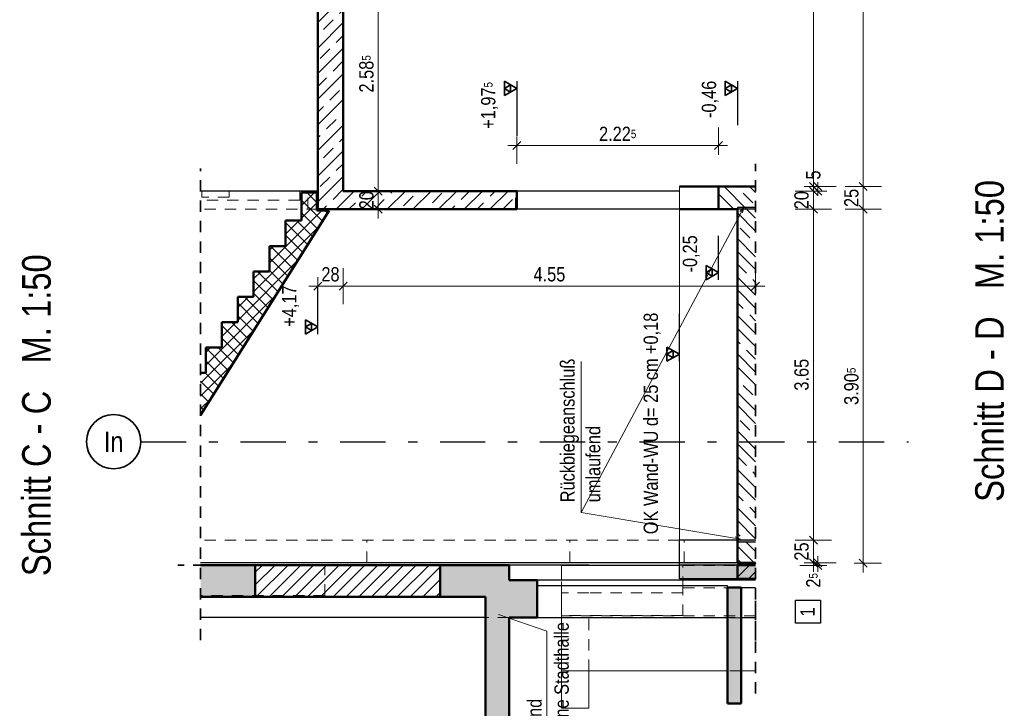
# Model space of a CAD drawing. Header units: millimetres. Extents: x 0 to 102, y -15 to 47.
# Tile 86 of 103: x 54.84 to 65.71, y 11.39 to 18.99. Entities that reach past the tile are written whole.
import ezdxf
from ezdxf.enums import TextEntityAlignment as Align

# ---------------------------------------------------------------- set-up
doc = ezdxf.new("R2010")
doc.units = ezdxf.units.MM
doc.linetypes.add('DASHDOTX2', pattern=[2, 1, -0.5, 0, -0.5])
doc.linetypes.add('HIDDEN', pattern=[0.375, 0.25, -0.125])
doc.layers.add('Achsen', color=7, linetype='Continuous', lineweight=20)
doc.layers.add('Schraffuren', color=7, linetype='Continuous', lineweight=20)
doc.styles.add('Arial Narrow', font='ARIALN.TTF')
doc.linetypes.add('STRAKON_Linetype_13', pattern='A,30,[130,ltypeshp.shx,S=3.75,R=-30,X=0,Y=0],-3.75,[130,ltypeshp.shx,S=3.75,R=-30,X=0,Y=0]', length=33.75)
doc.linetypes.add('STRAKON_Linetype_13_small', pattern='A,10.125,[130,ltypeshp.shx,S=3.75,R=-30,X=0,Y=0],-3.75,[130,ltypeshp.shx,S=3.75,R=-30,X=0,Y=0]', length=10.126)
doc.dimstyles.new('Arch_Strakon_dimstyle', dxfattribs={"dimtxt": 15.75, "dimasz": 1, "dimexe": 1.25, "dimexo": 0.0625, "dimgap": 1, "dimtad": 0, "dimzin": 12, "dimdsep": 46, "dimtxsty": 'Arial Narrow', "dimblk": 'Arrowhead_Tick', "dimsah": 1, "dimcen": 0, "dimse1": 1, "dimse2": 1, "dimclrd": 6, "dimclrt": 2, "dimazin": 0, "dimtfac": 1, "dimtdec": 4, "dimtmove": 0, "dimatfit": 3, "dimldrblk": 'NONE', "dimfxl": 1, "dimtvp": 1, "dimtolj": 1, "dimtzin": 0, "dimlwd": 13, "dimarcsym": 2})
pattern_1 = [(45, (0, 0), (-0.07071068, 0.07071068), []), (135, (0, 0), (-0.07071068, -0.07071068), [])]
pattern_2 = [(45, (0, 0), (-0.14142136, 0.14142136), [0.15, -0.1]), (45, (-0.07071, 0.07071), (-0.14142136, 0.14142136), [])]
pattern_3 = [(135, (0, 0), (-0.212132, -0.212132), []), (135, (-0.0707, -0.0707), (-0.212132, -0.212132), []), (135, (-0.14142, -0.14142), (-0.212132, -0.212132), [0.15, -0.1])]

# ---------------------------------------------------------------- blocks, each defined once
blk = doc.blocks.new('Arrowhead_Tick')
at = {"color": 0, "linetype": 'Continuous', "lineweight": -2}
for p, q in [((0, 20), (0, -10)), ((-1, 0), (0, 0)), ((10, 0), (0, 0))]:
    blk.add_line(p, q, dxfattribs=at)
at = {"color": 2, "linetype": 'Continuous', "lineweight": 35}
blk.add_line((4.4, 4.4), (-4.4, -4.4), dxfattribs=at)
blk = doc.blocks.new('*D255')
at = {"layer": 'Achsen', "color": 6, "linetype": 'Continuous', "lineweight": 13}
blk.add_line((58.8, 16.908), (58.8, 17.088), dxfattribs=at)
at = {"layer": 'Defpoints', "color": 0}
for p in [(58.413, 17.098), (58.8, 17.098), (58.133, 16.898)]:
    blk.add_point(p, dxfattribs=at)
at = {"layer": 'Achsen', "color": 6, "lineweight": 13, "xscale": 0.01, "yscale": 0.01, "zscale": 0.01}
for p, rotation in [((58.8, 17.098), 90), ((58.8, 16.898), 270)]:
    blk.add_blockref('Arrowhead_Tick', p, dxfattribs=dict(at, rotation=rotation))
at = {"layer": 'Achsen', "color": 2, "lineweight": 35, "insert": (58.67, 16.998), "char_height": 0.1575, "attachment_point": 5, "rotation": 90, "style": 'Arial Narrow'}
blk.add_mtext('\\A1;20', dxfattribs=at)
blk = doc.blocks.new('_None')
blk = doc.blocks.new('*D256')
at = {"layer": 'Achsen', "color": 6, "linetype": 'Continuous', "lineweight": 13}
blk.add_line((58.8, 17.108), (58.8, 19.674), dxfattribs=at)
at = {"layer": 'Defpoints', "color": 0}
for p in [(58.413, 19.684), (58.8, 19.684), (58.413, 17.098)]:
    blk.add_point(p, dxfattribs=at)
at = {"layer": 'Achsen', "color": 6, "lineweight": 13, "xscale": 0.01, "yscale": 0.01, "zscale": 0.01}
for p, rotation in [((58.8, 19.684), 90), ((58.8, 17.098), 270)]:
    blk.add_blockref('Arrowhead_Tick', p, dxfattribs=dict(at, rotation=rotation))
at = {"layer": 'Achsen', "color": 2, "lineweight": 35, "insert": (58.67, 18.391), "char_height": 0.1575, "attachment_point": 5, "rotation": 90, "style": 'Arial Narrow'}
blk.add_mtext('\\A1;2.58{\\A1;\\H.6x;\\S5;}', dxfattribs=at)
blk = doc.blocks.new('*D260')
at = {"layer": 'Achsen', "color": 6, "linetype": 'Continuous', "lineweight": 13}
blk.add_line((58.143, 16.05), (58.403, 16.05), dxfattribs=at)
at = {"layer": 'Defpoints', "color": 0}
for p in [(58.413, 17.098), (58.133, 16.898), (58.413, 16.05)]:
    blk.add_point(p, dxfattribs=at)
at = {"layer": 'Achsen', "color": 6, "lineweight": 13, "xscale": 0.01, "yscale": 0.01, "zscale": 0.01}
blk.add_blockref('Arrowhead_Tick', (58.413, 16.05), dxfattribs=at)
at = {"layer": 'Achsen', "color": 6, "lineweight": 13, "xscale": 0.01, "yscale": 0.01, "zscale": 0.01, "rotation": 180}
blk.add_blockref('Arrowhead_Tick', (58.133, 16.05), dxfattribs=at)
at = {"layer": 'Achsen', "color": 2, "lineweight": 35, "insert": (58.273, 16.18), "char_height": 0.1575, "attachment_point": 5, "style": 'Arial Narrow'}
blk.add_mtext('\\A1;28', dxfattribs=at)
blk = doc.blocks.new('*D261')
at = {"layer": 'Achsen', "color": 6, "linetype": 'Continuous', "lineweight": 13}
blk.add_line((58.423, 16.05), (62.953, 16.05), dxfattribs=at)
at = {"layer": 'Defpoints', "color": 0}
for p in [(58.413, 17.098), (62.963, 16.898), (62.963, 16.05)]:
    blk.add_point(p, dxfattribs=at)
at = {"layer": 'Achsen', "color": 6, "lineweight": 13, "xscale": 0.01, "yscale": 0.01, "zscale": 0.01}
blk.add_blockref('Arrowhead_Tick', (62.963, 16.05), dxfattribs=at)
at = {"layer": 'Achsen', "color": 6, "lineweight": 13, "xscale": 0.01, "yscale": 0.01, "zscale": 0.01, "rotation": 180}
blk.add_blockref('Arrowhead_Tick', (58.413, 16.05), dxfattribs=at)
at = {"layer": 'Achsen', "color": 2, "lineweight": 35, "insert": (60.688, 16.18), "char_height": 0.1575, "attachment_point": 5, "style": 'Arial Narrow'}
blk.add_mtext('\\A1;4.55', dxfattribs=at)
blk = doc.blocks.new('*D273')
at = {"layer": 'Achsen', "color": 6, "linetype": 'Continuous', "lineweight": 13}
blk.add_line((63.6, 17.158), (63.6, 21.894), dxfattribs=at)
at = {"layer": 'Defpoints', "color": 0}
for p in [(62.963, 21.904), (63.6, 21.904), (62.963, 17.148)]:
    blk.add_point(p, dxfattribs=at)
at = {"layer": 'Achsen', "color": 6, "lineweight": 13, "xscale": 0.01, "yscale": 0.01, "zscale": 0.01}
for p, rotation in [((63.6, 21.904), 90), ((63.6, 17.148), 270)]:
    blk.add_blockref('Arrowhead_Tick', p, dxfattribs=dict(at, rotation=rotation))
at = {"layer": 'Achsen', "color": 2, "lineweight": 35, "insert": (63.47, 19.526), "char_height": 0.1575, "attachment_point": 5, "rotation": 90, "style": 'Arial Narrow'}
blk.add_mtext('\\A1;4.75{\\A1;\\H.6x;\\S5;}', dxfattribs=at)
blk = doc.blocks.new('*D274')
at = {"layer": 'Achsen', "color": 6, "linetype": 'Continuous', "lineweight": 13}
blk.add_line((64.15, 13.003), (64.15, 16.888), dxfattribs=at)
at = {"layer": 'Defpoints', "color": 0}
for p in [(62.963, 16.898), (64.15, 16.898), (62.963, 12.993)]:
    blk.add_point(p, dxfattribs=at)
at = {"layer": 'Achsen', "color": 6, "lineweight": 13, "xscale": 0.01, "yscale": 0.01, "zscale": 0.01}
for p, rotation in [((64.15, 16.898), 90), ((64.15, 12.993), 270)]:
    blk.add_blockref('Arrowhead_Tick', p, dxfattribs=dict(at, rotation=rotation))
at = {"layer": 'Achsen', "color": 2, "lineweight": 35, "insert": (64.02, 14.945), "char_height": 0.1575, "attachment_point": 5, "rotation": 90, "style": 'Arial Narrow'}
blk.add_mtext('\\A1;3.90{\\A1;\\H.6x;\\S5;}', dxfattribs=at)
blk = doc.blocks.new('*D275')
at = {"layer": 'Achsen', "color": 6, "linetype": 'Continuous', "lineweight": 13}
blk.add_line((64.15, 16.908), (64.15, 17.138), dxfattribs=at)
at = {"layer": 'Defpoints', "color": 0}
for p in [(62.963, 17.148), (64.15, 17.148), (62.963, 16.898)]:
    blk.add_point(p, dxfattribs=at)
at = {"layer": 'Achsen', "color": 6, "lineweight": 13, "xscale": 0.01, "yscale": 0.01, "zscale": 0.01}
for p, rotation in [((64.15, 17.148), 90), ((64.15, 16.898), 270)]:
    blk.add_blockref('Arrowhead_Tick', p, dxfattribs=dict(at, rotation=rotation))
at = {"layer": 'Achsen', "color": 2, "lineweight": 35, "insert": (64.02, 17.023), "char_height": 0.1575, "attachment_point": 5, "rotation": 90, "style": 'Arial Narrow'}
blk.add_mtext('\\A1;25', dxfattribs=at)
blk = doc.blocks.new('*D787')
at = {"color": 6, "linetype": 'Continuous', "lineweight": 13}
blk.add_line((63.6, 13.008), (63.6, 13.238), dxfattribs=at)
at = {"layer": 'Defpoints', "color": 0}
for p in [(62.963, 13.248), (63.6, 13.248), (62.963, 12.998)]:
    blk.add_point(p, dxfattribs=at)
at = {"color": 6, "lineweight": 13, "xscale": 0.01, "yscale": 0.01, "zscale": 0.01}
for p, rotation in [((63.6, 13.248), 90), ((63.6, 12.998), 270)]:
    blk.add_blockref('Arrowhead_Tick', p, dxfattribs=dict(at, rotation=rotation))
at = {"color": 2, "lineweight": 35, "insert": (63.47, 13.123), "char_height": 0.1575, "attachment_point": 5, "rotation": 90, "style": 'Arial Narrow'}
blk.add_mtext('\\A1;25', dxfattribs=at)
blk = doc.blocks.new('*D788')
at = {"color": 6, "linetype": 'Continuous', "lineweight": 13}
blk.add_line((63.6, 13.258), (63.6, 16.888), dxfattribs=at)
at = {"layer": 'Defpoints', "color": 0}
for p in [(62.963, 16.898), (63.6, 16.898), (62.963, 13.248)]:
    blk.add_point(p, dxfattribs=at)
at = {"color": 6, "lineweight": 13, "xscale": 0.01, "yscale": 0.01, "zscale": 0.01}
for p, rotation in [((63.6, 16.898), 90), ((63.6, 13.248), 270)]:
    blk.add_blockref('Arrowhead_Tick', p, dxfattribs=dict(at, rotation=rotation))
at = {"color": 2, "lineweight": 35, "insert": (63.47, 15.073), "char_height": 0.1575, "attachment_point": 5, "rotation": 90, "style": 'Arial Narrow'}
blk.add_mtext('\\A1;3.65', dxfattribs=at)
blk = doc.blocks.new('*D789')
at = {"color": 6, "linetype": 'Continuous', "lineweight": 13}
blk.add_line((63.6, 16.908), (63.6, 17.088), dxfattribs=at)
at = {"layer": 'Defpoints', "color": 0}
for p in [(62.122, 17.098), (63.6, 17.098), (62.963, 16.898)]:
    blk.add_point(p, dxfattribs=at)
at = {"color": 6, "lineweight": 13, "xscale": 0.01, "yscale": 0.01, "zscale": 0.01}
for p, rotation in [((63.6, 17.098), 90), ((63.6, 16.898), 270)]:
    blk.add_blockref('Arrowhead_Tick', p, dxfattribs=dict(at, rotation=rotation))
at = {"color": 2, "lineweight": 35, "insert": (63.47, 16.998), "char_height": 0.1575, "attachment_point": 5, "rotation": 90, "style": 'Arial Narrow'}
blk.add_mtext('\\A1;20', dxfattribs=at)
blk = doc.blocks.new('*D790')
at = {"color": 6, "linetype": 'Continuous', "lineweight": 13}
for p, q in [((63.65, 17.158), (63.65, 17.168)), ((63.65, 17.098), (63.65, 17.148)), ((63.65, 17.088), (63.65, 17.078))]:
    blk.add_line(p, q, dxfattribs=at)
at = {"layer": 'Defpoints', "color": 0}
for p in [(62.122, 17.098), (62.963, 17.148), (63.65, 17.148)]:
    blk.add_point(p, dxfattribs=at)
at = {"color": 6, "lineweight": 13, "xscale": 0.01, "yscale": 0.01, "zscale": 0.01}
for p, rotation in [((63.65, 17.098), 90), ((63.65, 17.148), 270)]:
    blk.add_blockref('Arrowhead_Tick', p, dxfattribs=dict(at, rotation=rotation))
at = {"color": 2, "lineweight": 35, "insert": (63.6, 17.276), "char_height": 0.1575, "attachment_point": 5, "rotation": 90, "style": 'Arial Narrow'}
blk.add_mtext('\\A1;5', dxfattribs=at)
blk = doc.blocks.new('*D791')
at = {"color": 6, "linetype": 'Continuous', "lineweight": 13}
for p, q in [((63.65, 13.008), (63.65, 13.018)), ((63.65, 12.97), (63.65, 12.998)), ((63.65, 12.96), (63.65, 12.95))]:
    blk.add_line(p, q, dxfattribs=at)
at = {"layer": 'Defpoints', "color": 0}
for p in [(62.963, 12.998), (62.963, 12.97), (63.65, 12.998)]:
    blk.add_point(p, dxfattribs=at)
at = {"color": 6, "lineweight": 13, "xscale": 0.01, "yscale": 0.01, "zscale": 0.01}
for p, rotation in [((63.65, 12.97), 90), ((63.65, 12.998), 270)]:
    blk.add_blockref('Arrowhead_Tick', p, dxfattribs=dict(at, rotation=rotation))
at = {"color": 2, "lineweight": 35, "insert": (63.6, 12.805), "char_height": 0.1575, "attachment_point": 5, "rotation": 90, "style": 'Arial Narrow'}
blk.add_mtext('\\A1;2{\\A1;\\H.6x;\\S5;}', dxfattribs=at)
blk = doc.blocks.new('*D792')
at = {"layer": 'Achsen', "color": 6, "linetype": 'Continuous', "lineweight": 13}
blk.add_line((64.15, 17.158), (64.15, 21.894), dxfattribs=at)
at = {"layer": 'Defpoints', "color": 0}
for p in [(62.813, 21.904), (64.15, 21.904), (62.963, 17.148)]:
    blk.add_point(p, dxfattribs=at)
at = {"layer": 'Achsen', "color": 6, "lineweight": 13, "xscale": 0.01, "yscale": 0.01, "zscale": 0.01}
for p, rotation in [((64.15, 21.904), 90), ((64.15, 17.148), 270)]:
    blk.add_blockref('Arrowhead_Tick', p, dxfattribs=dict(at, rotation=rotation))
at = {"layer": 'Achsen', "color": 2, "lineweight": 35, "insert": (64.02, 19.526), "char_height": 0.1575, "attachment_point": 5, "rotation": 90, "style": 'Arial Narrow'}
blk.add_mtext('\\A1;4.75{\\A1;\\H.6x;\\S5;}', dxfattribs=at)
blk = doc.blocks.new('*D794')
at = {"layer": 'Achsen', "color": 6, "linetype": 'Continuous', "lineweight": 13}
blk.add_line((60.338, 17.6), (62.543, 17.6), dxfattribs=at)
at = {"layer": 'Defpoints', "color": 0}
for p in [(62.553, 17.6), (60.328, 17.098), (62.553, 17.148)]:
    blk.add_point(p, dxfattribs=at)
at = {"layer": 'Achsen', "color": 6, "lineweight": 13, "xscale": 0.01, "yscale": 0.01, "zscale": 0.01}
blk.add_blockref('Arrowhead_Tick', (62.553, 17.6), dxfattribs=at)
at = {"layer": 'Achsen', "color": 6, "lineweight": 13, "xscale": 0.01, "yscale": 0.01, "zscale": 0.01, "rotation": 180}
blk.add_blockref('Arrowhead_Tick', (60.328, 17.6), dxfattribs=at)
at = {"layer": 'Achsen', "color": 2, "lineweight": 35, "insert": (61.441, 17.729), "char_height": 0.1575, "attachment_point": 5, "style": 'Arial Narrow'}
blk.add_mtext('\\A1;2.22{\\A1;\\H.6x;\\S5;}', dxfattribs=at)

msp = doc.modelspace()

# ---------------------------------------------------------------- hatches: boundary and pattern name
at = {"lineweight": 13}
h = msp.add_hatch(dxfattribs=at)
h.set_pattern_fill('FT', color=6, scale=0.01, angle=45, style=0, pattern_type=2)
h.set_pattern_definition(pattern_1)
h.paths.add_polyline_path([(58.1231822, 16.8828742), (58.2585822, 16.8828742), (56.8396598, 14.6255335), (56.8396598, 15.0928742), (56.8971822, 15.0928742), (56.8971822, 15.3728742), (57.0731822, 15.3728742), (57.0731822, 15.6528742), (57.2491822, 15.6528742), (57.2491822, 15.9328742), (57.4251822, 15.9328742), (57.4251822, 16.2128742), (57.6011822, 16.2128742), (57.6011822, 16.4928742), (57.7771822, 16.4928742), (57.7771822, 16.7728742), (57.9531822, 16.7728742), (57.9531822, 17.0828742), (58.1231822, 17.0828742)])
h = msp.add_hatch(dxfattribs=at)
h.set_pattern_fill('wuB', color=6, scale=0.01, angle=135, style=0, pattern_type=2)
h.set_pattern_definition(pattern_3)
h.paths.add_polyline_path([(62.9631893, 16.897896), (62.9631893, 17.1478952), (62.5531882, 17.147896), (62.5531882, 16.8978952)])
at = {"lineweight": 13, "true_color": 0xcccccc}
for points in [[(62.9631893, 16.9178919), (62.9631893, 16.8978919), (62.7631882, 16.8978919), (62.7631882, 16.9178919)], [(62.9631893, 13.2478891), (62.9631893, 13.2278857), (62.7631882, 13.2278857), (62.7631882, 13.2478891)]]:
    msp.add_hatch(color=254, dxfattribs=at).paths.add_polyline_path(points)
at = {"lineweight": 13}
h = msp.add_hatch(dxfattribs=at)
h.set_pattern_fill('wuB', color=6, scale=0.01, angle=135, style=0, pattern_type=2)
h.set_pattern_definition(pattern_3)
h.paths.add_polyline_path([(62.9631893, 13.2478891), (62.9631893, 16.897896), (62.7631882, 16.897896), (62.7631882, 13.2478891)])
h = msp.add_hatch(dxfattribs=at)
h.set_pattern_fill('wuB', color=6, scale=0.01, angle=135, style=0, pattern_type=2)
h.set_pattern_definition(pattern_3)
h.paths.add_polyline_path([(62.9631893, 12.9978857), (62.9631893, 13.2478891), (62.7631882, 13.2478891), (62.7631882, 12.9978891)])
at = {"lineweight": 13, "true_color": 0xf9ddf2}
msp.add_hatch(color=7, dxfattribs=at).paths.add_polyline_path([(62.7931882, 12.9978857), (62.7931882, 12.9728857), (62.1231882, 12.970499), (62.1231882, 12.9978857)])
at = {"lineweight": 13, "true_color": 0xb9b9b9}
for points in [[(62.7631882, 12.9728857), (62.7631882, 12.8228891), (62.1231882, 12.8228891), (62.1231882, 12.970499)], [(62.9631893, 12.970499), (62.9631893, 12.8228891), (62.7631882, 12.8228891), (62.7631882, 12.9728857)]]:
    msp.add_hatch(color=9, dxfattribs=at).paths.add_polyline_path(points)
at = {"layer": 'Schraffuren', "lineweight": 13}
h = msp.add_hatch(dxfattribs=at)
h.set_pattern_fill('bB', color=6, scale=0.01, angle=45, style=0, pattern_type=2)
h.set_pattern_definition(pattern_2)
h.paths.add_polyline_path([(58.4131822, 16.8978919), (58.4131822, 19.684471), (58.1331822, 19.684471), (58.1331822, 16.8978919)])
h = msp.add_hatch(dxfattribs=at)
h.set_pattern_fill('FT', color=6, scale=0.01, angle=45, style=0, pattern_type=2)
h.set_pattern_definition(pattern_1)
h.paths.add_polyline_path([(58.2585822, 16.8828742), (58.1231822, 16.8828742), (58.1231822, 17.0828742), (57.9531822, 17.0828742), (57.9531822, 16.7728742), (57.7771822, 16.7728742), (57.7771822, 16.4928742), (57.6011822, 16.4928742), (57.6011822, 16.2128742), (57.4251822, 16.2128742), (57.4251822, 15.9328742), (57.2491822, 15.9328742), (57.2491822, 15.6528742), (57.0731822, 15.6528742), (57.0731822, 15.3728742), (56.8971822, 15.3728742), (56.8971822, 15.0928742), (56.8396598, 15.0928742), (56.8396598, 14.6255335)])
h = msp.add_hatch(dxfattribs=at)
h.set_pattern_fill('bB', color=6, scale=0.01, angle=45, style=0, pattern_type=2)
h.set_pattern_definition(pattern_2)
h.paths.add_polyline_path([(58.4131822, 16.8978919), (60.3281882, 16.8978952), (60.3281882, 17.0978952), (58.4131705, 17.0978952)])
at = {"layer": 'Schraffuren', "lineweight": 13, "true_color": 0xf0f0f0}
for points in [[(57.4431847, 12.6238163), (57.4431847, 12.9738163), (56.8396598, 12.9738163), (56.8396598, 12.6238163)], [(59.9831901, 12.6238185), (59.9831901, 12.9738163), (59.4831901, 12.9738163), (59.4831901, 12.6238163)], [(59.9831901, 11.1139054), (60.2431914, 11.1139054), (60.2431914, 12.9738163), (59.9831901, 12.9738163)], [(60.2431914, 12.3939317), (60.5531893, 12.3939317), (60.5531893, 12.8083642), (60.2431914, 12.8083642)], [(62.6531954, 11.4483788), (62.8021958, 11.4483788), (62.8021958, 12.7257297), (62.6531954, 12.7257297)]]:
    msp.add_hatch(color=7, dxfattribs=at).paths.add_polyline_path(points)
at = {"layer": 'Schraffuren', "lineweight": 13}
h = msp.add_hatch(dxfattribs=at)
h.set_pattern_fill('Mau', color=6, scale=0.01, angle=45, style=0, pattern_type=2)
h.set_pattern_definition([(45, (0, 0), (-0.07071068, 0.07071068), [])])
h.paths.add_polyline_path([(59.4831901, 12.6238163), (59.4831901, 12.9738163), (57.4431901, 12.9738163), (57.4431901, 12.6238163)])
h = msp.add_hatch(dxfattribs=at)
h.set_pattern_fill('bB', color=6, scale=0.01, angle=45, style=0, pattern_type=2)
h.set_pattern_definition(pattern_2)
h.paths.add_polyline_path([(62.9631893, 12.8228891), (62.9631893, 12.9728857), (62.7631882, 12.9728891), (62.7631882, 12.8228891)])
at = {"layer": 'Schraffuren', "lineweight": 13, "true_color": 0xff0000}
msp.add_hatch(color=1, dxfattribs=at).paths.add_polyline_path([(62.9631893, 12.9728857), (62.9631893, 12.9978857), (62.7931882, 12.9978857), (62.7931882, 12.9728857)])

# ---------------------------------------------------------------- linework, layer by layer
at = {"color": 4, "linetype": 'Continuous', "lineweight": 50}
for p, q in [((58.1331822, 16.8978919), (58.1331822, 19.684471)), ((58.4131705, 17.0978952), (58.4131705, 19.684471)), ((57.9531822, 16.7728742), (57.9531822, 17.0828742)), ((58.1231822, 17.0828742), (57.9531822, 17.0828742)), ((58.1231822, 16.8828742), (58.1231822, 17.0828742)), ((60.3281882, 17.0978926), (58.4131705, 17.0978926)), ((60.3281882, 16.8978952), (60.3281882, 17.0978952)), ((62.5531882, 17.1478952), (62.1215718, 17.1478952)), ((62.5531882, 16.8978952), (62.5531882, 17.147896)), ((62.9631893, 17.1478952), (62.5531882, 17.1478952)), ((56.8396598, 14.6255335), (58.2585822, 16.8828742)), ((58.2585822, 16.8828742), (58.1231822, 16.8828742)), ((58.4131822, 16.8978919), (58.1331882, 16.8978919)), ((60.3281882, 16.8978919), (58.4131822, 16.8978919)), ((62.5531882, 16.8978919), (62.1216354, 16.8978919)), ((62.7631882, 16.8978919), (62.5531882, 16.8978919)), ((62.7631882, 13.2478891), (62.7631882, 16.897896)), ((57.7771822, 16.4928742), (57.7771822, 16.7728742)), ((57.9531822, 16.7728742), (57.7771822, 16.7728742)), ((57.6011822, 16.2128742), (57.6011822, 16.4928742)), ((57.7771822, 16.4928742), (57.6011822, 16.4928742)), ((57.4251822, 15.9328742), (57.4251822, 16.2128742)), ((57.6011822, 16.2128742), (57.4251822, 16.2128742)), ((57.2491822, 15.6528742), (57.2491822, 15.9328742)), ((57.4251822, 15.9328742), (57.2491822, 15.9328742)), ((57.0731822, 15.3728742), (57.0731822, 15.6528742)), ((57.2491822, 15.6528742), (57.0731822, 15.6528742)), ((56.8971822, 15.0928742), (56.8971822, 15.3728742)), ((57.0731822, 15.3728742), (56.8971822, 15.3728742)), ((56.8971822, 15.0928742), (56.8396598, 15.0928742)), ((62.7631882, 12.9978891), (62.7631882, 13.2478891)), ((57.4431901, 12.9738163), (56.8396598, 12.9738163)), ((57.4431847, 12.6238163), (57.4431847, 12.9738163)), ((59.4831901, 12.9738163), (57.4431901, 12.9738163)), ((59.4831901, 12.6238163), (59.4831901, 12.9738163)), ((59.9831901, 12.9738163), (59.4831901, 12.9738163)), ((60.2431914, 12.9738163), (59.9831901, 12.9738163)), ((60.2431914, 12.8083642), (60.2431914, 12.9738163)), ((62.7931882, 12.9978857), (62.7631882, 12.9978857)), ((62.7631882, 12.8228891), (62.7631882, 12.9728891)), ((62.7931882, 12.9728857), (62.7631882, 12.9728857)), ((62.7931882, 12.9728857), (62.7931882, 12.9978857)), ((62.9631893, 12.9978857), (62.7931882, 12.9978857)), ((62.9631893, 12.9728857), (62.7931882, 12.9728857)), ((62.9631893, 12.8228891), (62.7631882, 12.8228891)), ((60.5531893, 12.8083642), (60.2431914, 12.8083642)), ((60.5531893, 12.3939317), (60.5531893, 12.8083642)), ((62.6531893, 11.4483788), (62.6531893, 12.7257297)), ((62.8021958, 12.7257297), (62.6531954, 12.7257297)), ((62.8021958, 11.4483788), (62.8021958, 12.7257297)), ((57.4431901, 12.6238163), (56.8396598, 12.6238163)), ((59.4831901, 12.6238163), (57.4431901, 12.6238163)), ((59.9831901, 12.6238163), (59.4831901, 12.6238163)), ((59.9831901, 11.1139054), (59.9831901, 12.6238185)), ((60.2431914, 11.1139054), (60.2431914, 12.3939317)), ((60.5531893, 12.3939317), (60.2431914, 12.3939317)), ((62.8021958, 11.4483788), (62.6531954, 11.4483788))]:
    msp.add_line(p, q, dxfattribs=at)
at = {"color": 2, "linetype": 'Continuous', "lineweight": 35}
for p, q in [((60.1917932, 18.152107), (60.1917932, 18.309607)), ((60.1917932, 18.309607), (60.3281882, 18.230857)), ((60.1917932, 18.230857), (60.2599907, 18.270232)), ((60.2599907, 18.270232), (60.2599907, 18.191482)), ((60.3281882, 18.230857), (60.1917932, 18.152107)), ((60.2599907, 18.191482), (60.1917932, 18.230857)), ((58.1331882, 15.6), (57.9967932, 15.67875)), ((57.9967932, 15.67875), (57.9967932, 15.52125)), ((58.0649907, 15.639375), (57.9967932, 15.6)), ((57.9967932, 15.52125), (58.1331882, 15.6)), ((57.9967932, 15.6), (58.0649907, 15.560625)), ((58.0649907, 15.560625), (58.0649907, 15.639375)), ((62.1215718, 15.3), (61.9851768, 15.37875)), ((61.9851768, 15.37875), (61.9851768, 15.22125)), ((62.0533743, 15.339375), (61.9851768, 15.3)), ((62.0533743, 15.260625), (62.0533743, 15.339375)), ((61.9851768, 15.22125), (62.1215718, 15.3)), ((61.9851768, 15.3), (62.0533743, 15.260625))]:
    msp.add_line(p, q, dxfattribs=at)
at = {"color": 3, "linetype": 'Continuous', "lineweight": 25}
for p, q in [((60.3281882, 18.309607), (60.3281882, 17.706613)), ((62.9631893, 16.9178919), (62.7631882, 16.9178919)), ((62.7631882, 16.9178919), (62.7631882, 16.8978919)), ((62.9631893, 16.8978919), (62.7631882, 16.8978919)), ((58.1331882, 15.52125), (58.1331882, 16.0498252)), ((62.1215718, 15.22125), (62.1215718, 15.7498252)), ((62.9631893, 13.2478857), (62.7631882, 13.2478857)), ((62.9631893, 13.2278857), (62.7631882, 13.2278857)), ((58.2100289, 12.9738163), (58.2100289, 12.9742389)), ((60.8231847, 12.9738163), (60.2431914, 12.9738163)), ((61.1231847, 12.9738163), (60.8231847, 12.9738163)), ((62.1231882, 12.970499), (60.8231847, 12.970499)), ((60.5531893, 12.8083642), (60.5531893, 12.8085509)), ((62.9631893, 12.8085509), (60.5531893, 12.8085509)), ((62.6531893, 12.743951), (60.5531893, 12.743951)), ((62.6531893, 12.7257297), (62.6531893, 12.743951)), ((62.9631893, 12.721367), (62.8021958, 12.721367)), ((63.4041421, 12.3336004), (63.4041421, 12.5856004)), ((63.4041421, 12.5856004), (63.6781421, 12.5856004)), ((63.6781421, 12.5856004), (63.6781421, 12.3336004)), ((59.9831901, 12.3939317), (56.8396598, 12.3939317)), ((60.5531893, 12.3926235), (60.5531893, 12.3939317)), ((62.6531954, 12.3926144), (60.5531893, 12.3926144)), ((62.9631893, 12.3926144), (62.8021958, 12.3926144)), ((63.6781421, 12.3336004), (63.4041421, 12.3336004))]:
    msp.add_line(p, q, dxfattribs=at)
at = {"color": 2, "linetype": 'HIDDEN', "lineweight": 35, "ltscale": 0.5}
for p, q in [((62.9631893, 12.1426144), (62.9631893, 17.397896)), ((56.8396598, 12.1439317), (56.8396598, 17.3478926)), ((58.4600289, 12.9742389), (56.5896598, 12.9742389)), ((62.9631893, 11.5552098), (62.9631893, 12.6426144))]:
    msp.add_line(p, q, dxfattribs=at)
at = {"color": 6, "linetype": 'HIDDEN', "lineweight": 13, "ltscale": 0.5}
for p, q in [((56.8551882, 17.0328926), (56.8551882, 17.0978926)), ((57.1551882, 17.0328926), (57.1551882, 17.0978926)), ((57.9331882, 16.9978926), (57.9331882, 17.0978926)), ((58.0231882, 16.8978926), (58.0231882, 17.0978926)), ((60.3131882, 16.8978952), (60.3131882, 17.0978926)), ((62.1215718, 17.1478952), (62.1217791, 16.8978919)), ((62.1220769, 16.8979429), (62.1215718, 17.1478952)), ((62.1221683, 17.0978926), (62.1215718, 17.0978926)), ((62.1221683, 16.8978952), (62.1221683, 17.0978952)), ((62.1226059, 17.0978926), (62.1221683, 17.0978926)), ((62.1226059, 16.8978952), (62.1226059, 17.0978952)), ((62.1231882, 17.0978926), (62.1226059, 17.0978926)), ((62.1231882, 17.0978952), (62.1231882, 17.1478952)), ((57.9331882, 16.9978926), (56.8396598, 16.9978926)), ((57.1551882, 17.0328926), (56.8551882, 17.0328926)), ((58.1331882, 16.8978919), (56.8396598, 16.8978919)), ((62.1231882, 16.8979312), (62.1220769, 16.8979429)), ((62.9631893, 16.8978919), (62.7631882, 16.8978919)), ((62.1731882, 12.9978891), (62.1731882, 13.2478891)), ((62.9631893, 13.2478857), (62.7631882, 13.2478857)), ((58.2100289, 12.636427), (58.2100289, 12.9738163)), ((62.9631893, 12.970499), (62.1231882, 12.970499)), ((62.9631893, 12.8083642), (60.5531893, 12.8083642)), ((60.8231847, 12.6671455), (60.8231847, 12.8083642)), ((62.8021958, 12.721367), (62.6531893, 12.721367)), ((58.2100289, 12.636427), (56.8396598, 12.636427)), ((62.1611882, 12.6671455), (61.1231847, 12.6671455)), ((60.2431914, 12.3939317), (59.9831901, 12.3939317)), ((60.8231847, 12.3939317), (60.5531893, 12.3939317)), ((62.9631893, 12.4146975), (60.8231847, 12.4146975)), ((62.9631893, 12.3946599), (60.8231847, 12.3946599)), ((60.8231847, 12.3926144), (60.8231847, 12.3939317)), ((62.8021958, 12.3926144), (62.6531954, 12.3926144)), ((62.8021958, 11.8052098), (62.6531893, 11.8052098))]:
    msp.add_line(p, q, dxfattribs=at)
at = {"color": 6, "linetype": 'STRAKON_Linetype_13_small', "lineweight": 13, "ltscale": 0.01}
msp.add_line((62.1215718, 16.8978952), (62.1215718, 17.147896), dxfattribs=at)
at = {"color": 5, "linetype": 'Continuous', "lineweight": 18}
for p, q in [((61.0367161, 13.5529194), (62.8325074, 16.9181668)), ((62.7900762, 16.872801), (62.8325074, 16.9181668)), ((62.8325074, 16.9181668), (62.8184438, 16.8576632)), ((61.0367161, 15.217467), (61.0367161, 13.5529194)), ((61.0367161, 13.5529194), (62.7947888, 13.2574621)), ((62.7947888, 13.2574621), (62.732954, 13.2515515)), ((62.738283, 13.2832607), (62.7947888, 13.2574621)), ((60.6603333, 12.2431302), (60.1254233, 12.4273617)), ((60.6603333, 10.836953), (60.6603333, 12.2431302))]:
    msp.add_line(p, q, dxfattribs=at)
at = {"color": 9, "linetype": 'HIDDEN', "lineweight": 0, "ltscale": 0.5}
for p, q in [((58.1331882, 13.2478857), (56.8396598, 13.2478857)), ((62.1215718, 13.2478857), (58.1331882, 13.2478857)), ((58.6731882, 12.9978891), (58.6731882, 13.2478891)), ((60.9131882, 12.9978891), (60.9131882, 13.2478891)), ((62.1611882, 12.7228891), (62.1611882, 12.9728891)), ((62.1611882, 12.4151473), (62.1611882, 12.7228891)), ((62.9631893, 12.7228891), (62.1611882, 12.7228891)), ((58.2100289, 12.6368494), (56.8396598, 12.6368494)), ((61.1231847, 12.6671455), (60.8231847, 12.6671455)), ((62.1611882, 12.4159334), (60.8231847, 12.4159334)), ((61.1231847, 11.8052098), (61.1231847, 12.4159334)), ((62.9631893, 12.4151473), (62.1611882, 12.4151473))]:
    msp.add_line(p, q, dxfattribs=at)
at = {"color": 9, "linetype": 'Continuous', "lineweight": 0}
for p, q in [((60.8231847, 12.8085509), (60.8231847, 12.9738163)), ((61.1231847, 12.970499), (61.1231847, 12.9738163)), ((60.8231847, 12.8083642), (60.8231847, 12.8085509)), ((60.8231847, 12.3939317), (60.8231847, 12.6671455)), ((60.8231847, 11.8052098), (60.8231847, 12.3926144)), ((60.8231847, 11.3964473), (60.8231847, 11.8052098)), ((62.6531893, 11.8052098), (60.8231847, 11.8052098)), ((61.1231847, 11.3964473), (61.1231847, 11.8052098)), ((62.9631893, 11.8052098), (62.8021958, 11.8052098)), ((61.1231847, 11.3964473), (60.8231847, 11.3964473))]:
    msp.add_line(p, q, dxfattribs=at)
for centre in [(62.9631893, 13.2478891), (62.9631893, 12.9928857)]:
    msp.add_circle(centre, 0.00111, dxfattribs=at)
at = {"layer": 'Achsen', "color": 2, "linetype": 'Continuous', "lineweight": 35}
for p, q in [((62.6267932, 18.152107), (62.6267932, 18.309607)), ((62.6267932, 18.309607), (62.7631882, 18.230857)), ((62.6267932, 18.230857), (62.6949907, 18.270232)), ((62.6949907, 18.270232), (62.6949907, 18.191482)), ((62.7631882, 18.230857), (62.6267932, 18.152107)), ((62.6949907, 18.191482), (62.6267932, 18.230857)), ((62.5531882, 16.2), (62.4167932, 16.27875)), ((62.4167932, 16.27875), (62.4167932, 16.12125)), ((62.4849907, 16.239375), (62.4167932, 16.2)), ((62.4167932, 16.12125), (62.5531882, 16.2)), ((62.4167932, 16.2), (62.4849907, 16.160625)), ((62.4849907, 16.160625), (62.4849907, 16.239375))]:
    msp.add_line(p, q, dxfattribs=at)
at = {"layer": 'Achsen', "color": 3, "linetype": 'Continuous', "lineweight": 25}
for p, q in [((62.7631882, 18.309607), (62.7631882, 17.8252518)), ((58.1331882, 17.0978926), (56.8396598, 17.0978926)), ((62.1215718, 17.0978926), (60.3281882, 17.0978926)), ((62.1231882, 17.1479312), (62.1215718, 17.1479483)), ((62.1216354, 16.8978919), (60.3281882, 16.8978919)), ((62.5531882, 16.12125), (62.5531882, 16.6056051)), ((62.123203, 13.2478857), (62.1215718, 13.2478857)), ((62.1231882, 12.9978857), (62.1231882, 13.2478891)), ((62.1248046, 13.2478857), (62.123203, 13.2478857)), ((62.1248046, 12.9978891), (62.1248046, 13.2478891)), ((62.7631882, 13.2478857), (62.1248046, 13.2478857)), ((58.1331882, 12.9978857), (56.8396598, 12.9978857)), ((60.5031882, 12.9978857), (58.1331882, 12.9978857)), ((62.123203, 12.9978857), (60.5031882, 12.9978857)), ((62.1231882, 12.9728857), (62.1231882, 12.9978857)), ((62.1231882, 12.8228891), (62.1231882, 12.9728857)), ((62.7631882, 12.9728857), (62.1231882, 12.9728857)), ((62.1248046, 12.9978857), (62.123203, 12.9978857)), ((62.7631882, 12.9978857), (62.1248046, 12.9978857)), ((62.7631882, 12.8228891), (62.1231882, 12.8228891))]:
    msp.add_line(p, q, dxfattribs=at)
at = {"layer": 'Achsen', "color": 6, "linetype": 'STRAKON_Linetype_13', "lineweight": 13, "ltscale": 0.01}
msp.add_line((62.1216354, 16.8978952), (62.1215718, 13.2478891), dxfattribs=at)
at = {"layer": 'Achsen', "color": 9, "linetype": 'HIDDEN', "lineweight": 0, "ltscale": 0.5}
msp.add_line((62.1217791, 16.8978919), (62.1248046, 13.2478891), dxfattribs=at)
at = {"layer": 'Achsen', "color": 3, "linetype": 'DASHDOTX2', "lineweight": 25, "ltscale": 0.5}
msp.add_line((56.1812017, 14.334471), (64.6484114, 14.334471), dxfattribs=at)
at = {"layer": 'Achsen', "color": 4, "linetype": 'Continuous', "lineweight": 50}
msp.add_line((58.2400289, 12.9738309), (58.2400289, 12.9742389), dxfattribs=at)
at = {"layer": 'Achsen', "color": 9, "linetype": 'Continuous', "lineweight": 0}
for centre in [(58.4131893, 17.0978952), (62.9631893, 16.897896)]:
    msp.add_circle(centre, 0.00111, dxfattribs=at)
at = {"layer": 'Achsen', "color": 2, "linetype": 'Continuous', "lineweight": 35}
msp.add_circle((55.8812017, 14.334471), 0.3, dxfattribs=at)

# ---------------------------------------------------------------- texts
at = {"color": 1, "lineweight": 70, "style": 'Arial Narrow'}
for s, p in [('Schnitt D - D   M. 1:50', (65.7007031, 13.671114)), ('Schnitt C - C   M. 1:50', (55.1866176, 12.8515554))]:
    msp.add_text(s, height=0.315, rotation=90, dxfattribs=at).set_placement(p)
at = {"color": 2, "lineweight": 35, "style": 'Arial Narrow'}
for s, p in [('Rückbiegeanschluß', (60.966235, 13.6657758)), ('OK Wand-WU d= 25 cm', (61.8855219, 13.3136867)), ('umlaufend', (61.249735, 13.6657758)), ('s. Pläne Stadthalle', (60.9013411, 10.8399343)), ('1', (63.6136136, 12.4067327)), ('Bestand', (60.6015716, 10.836953))]:
    msp.add_text(s, height=0.1575, rotation=90, dxfattribs=at).set_placement(p)
at = {"color": 2, "lineweight": 35, "char_height": 0.1575, "attachment_point": 1, "rotation": 90, "line_spacing_factor": 0.9, "style": 'Arial Narrow'}
for s, insert in [(' +1,97{\\A1;\\H.6x;\\S5;}', (59.9344382, 17.7345835)), (' +4,17', (57.7394382, 15.551175)), (' +0,18', (61.7278218, 15.2506307))]:
    msp.add_mtext(s, dxfattribs=dict(at, insert=insert))
at = {"layer": 'Achsen', "color": 4, "lineweight": 50, "style": 'Arial Narrow'}
msp.add_text('In', height=0.225, dxfattribs=at).set_placement((55.8812017, 14.3336435), align=Align.MIDDLE_CENTER)
at = {"layer": 'Achsen', "color": 2, "lineweight": 35, "char_height": 0.1575, "attachment_point": 1, "rotation": 90, "line_spacing_factor": 0.9, "style": 'Arial Narrow'}
for s, insert in [(' -0,46', (62.3694382, 17.854432)), (' -0,25', (62.1594382, 16.1499604))]:
    msp.add_mtext(s, dxfattribs=dict(at, insert=insert))

# ---------------------------------------------------------------- dimensions: what is measured, and where the dimension line sits
at = {"lineweight": 35}
for base, p1, p2, text, override, picture, middle in [((63.65, 17.1478952), (62.1215718, 17.0978926), (62.9631893, 17.1478952), '5', {"dimscale": 0.01, "dimtxt": 15.75, "dimasz": 1, "dimgap": 5, "dimtad": 1, "dimjust": 4, "dimtih": 0, "dimtoh": 0, "dimdec": 5, "dimdsep": 46, "dimtxsty": 'Arial Narrow', "dimclrd": 6, "dimclrt": 2, "dimtix": 0, "dimtofl": 255, "dimtmove": 2, "dimatfit": 2, "dimfxl": 0, "dimfxlon": 0, "dimtvp": 31.746032, "dimlwd": 13}, '*D790', (63.6, 17.2762577)), ((63.6, 17.0978926), (62.9631893, 16.8978919), (62.1215718, 17.0978926), '20', {"dimscale": 0.01, "dimtxt": 15.75, "dimasz": 1, "dimgap": 5, "dimtad": 1, "dimjust": 0, "dimtih": 0, "dimtoh": 0, "dimdec": 5, "dimdsep": 46, "dimtxsty": 'Arial Narrow', "dimclrd": 6, "dimclrt": 2, "dimtix": 1, "dimtofl": 255, "dimtmove": 0, "dimatfit": 2, "dimfxl": 0, "dimfxlon": 0, "dimtvp": 31.746032, "dimlwd": 13}, '*D789', (63.6, 16.9978922)), ((63.6, 16.8978919), (62.9631893, 13.2478857), (62.9631893, 16.8978919), '3.65', {"dimscale": 0.01, "dimtxt": 15.75, "dimasz": 1, "dimgap": 5, "dimtad": 1, "dimjust": 0, "dimtih": 0, "dimtoh": 0, "dimdec": 5, "dimdsep": 46, "dimtxsty": 'Arial Narrow', "dimclrd": 6, "dimclrt": 2, "dimtix": 1, "dimtofl": 255, "dimtmove": 0, "dimatfit": 2, "dimfxl": 0, "dimfxlon": 0, "dimtvp": 31.746032, "dimlwd": 13}, '*D788', (63.6, 15.0728888)), ((63.6, 13.2478857), (62.9631893, 12.9978857), (62.9631893, 13.2478857), '25', {"dimscale": 0.01, "dimtxt": 15.75, "dimasz": 1, "dimgap": 5, "dimtad": 1, "dimjust": 0, "dimtih": 0, "dimtoh": 0, "dimdec": 5, "dimdsep": 46, "dimtxsty": 'Arial Narrow', "dimclrd": 6, "dimclrt": 2, "dimtix": 1, "dimtofl": 255, "dimtmove": 0, "dimatfit": 2, "dimfxl": 0, "dimfxlon": 0, "dimtvp": 31.746032, "dimlwd": 13}, '*D787', (63.6, 13.1228857)), ((63.65, 12.9978857), (62.9631893, 12.970499), (62.9631893, 12.9978857), '2{\\A1;\\H.6x;\\S5;}', {"dimscale": 0.01, "dimtxt": 15.75, "dimasz": 1, "dimgap": 5, "dimtad": 1, "dimjust": 0, "dimtih": 0, "dimtoh": 0, "dimdec": 5, "dimdsep": 46, "dimtxsty": 'Arial Narrow', "dimclrd": 6, "dimclrt": 2, "dimtix": 0, "dimtofl": 255, "dimtmove": 2, "dimatfit": 2, "dimfxl": 0, "dimfxlon": 0, "dimtvp": 31.746032, "dimlwd": 13}, '*D791', (63.6, 12.8049272))]:
    dim = msp.add_linear_dim(base=base, p1=p1, p2=p2, angle=90, text=text, dimstyle='Arch_Strakon_dimstyle', override=override, dxfattribs=at)
    dim.commit()
    dim.dimension.update_dxf_attribs({"geometry": picture, "text_midpoint": middle, "dimtype": 160})
at = {"layer": 'Achsen', "lineweight": 35}
for base, p1, p2, text, picture, middle in [((64.15, 21.9044708), (62.9631893, 17.1478952), (62.8131893, 21.9044708), '4.75{\\A1;\\H.6x;\\S5;}', '*D792', (64.15, 19.526183)), ((63.6, 21.9044708), (62.9631893, 17.1478952), (62.9631893, 21.9044708), '4.75{\\A1;\\H.6x;\\S5;}', '*D273', (63.6, 19.526183)), ((58.8, 19.684471), (58.4131893, 17.0978952), (58.4131822, 19.684471), '2.58{\\A1;\\H.6x;\\S5;}', '*D256', (58.8, 18.3911831)), ((58.8, 17.0978952), (58.1331882, 16.8978919), (58.4131893, 17.0978952), '20', '*D255', (58.8, 16.9978936)), ((64.15, 17.1478952), (62.9631893, 16.897896), (62.9631893, 17.1478952), '25', '*D275', (64.15, 17.0228956)), ((64.15, 16.897896), (62.9631893, 12.9928857), (62.9631893, 16.897896), '3.90{\\A1;\\H.6x;\\S5;}', '*D274', (64.15, 14.9453908))]:
    dim = msp.add_linear_dim(base=base, p1=p1, p2=p2, angle=90, text=text, dimstyle='Arch_Strakon_dimstyle', override={"dimscale": 0.01, "dimtxt": 15.75, "dimasz": 1, "dimgap": 5, "dimtad": 1, "dimjust": 0, "dimtih": 0, "dimtoh": 0, "dimdec": 5, "dimdsep": 46, "dimtxsty": 'Arial Narrow', "dimclrd": 6, "dimclrt": 2, "dimtix": 1, "dimtofl": 255, "dimtmove": 0, "dimatfit": 2, "dimfxl": 0, "dimfxlon": 0, "dimtvp": 31.746032, "dimlwd": 13}, dxfattribs=at)
    dim.commit()
    dim.dimension.update_dxf_attribs({"geometry": picture, "text_midpoint": middle, "dimtype": 160})
for base, p1, p2, text, picture, middle in [((62.5531882, 17.6), (60.3281882, 17.0978926), (62.5531882, 17.1478952), '2.22{\\A1;\\H.6x;\\S5;}', '*D794', (61.4406882, 17.6)), ((58.4131705, 16.05), (58.1331882, 16.8978919), (58.4131705, 17.0978926), '28', '*D260', (58.2731794, 16.05)), ((62.9631893, 16.05), (58.4131705, 17.0978926), (62.9631893, 16.897896), '4.55', '*D261', (60.6881799, 16.05))]:
    dim = msp.add_linear_dim(base=base, p1=p1, p2=p2, text=text, dimstyle='Arch_Strakon_dimstyle', override={"dimscale": 0.01, "dimtxt": 15.75, "dimasz": 1, "dimgap": 5, "dimtad": 1, "dimjust": 0, "dimtih": 0, "dimtoh": 0, "dimdec": 5, "dimdsep": 46, "dimtxsty": 'Arial Narrow', "dimclrd": 6, "dimclrt": 2, "dimtix": 1, "dimtofl": 255, "dimtmove": 0, "dimatfit": 2, "dimfxl": 0, "dimfxlon": 0, "dimtvp": 31.746032, "dimlwd": 13}, dxfattribs=at)
    dim.commit()
    dim.dimension.update_dxf_attribs({"geometry": picture, "text_midpoint": middle, "dimtype": 160})

doc.saveas('drawing.dxf')
